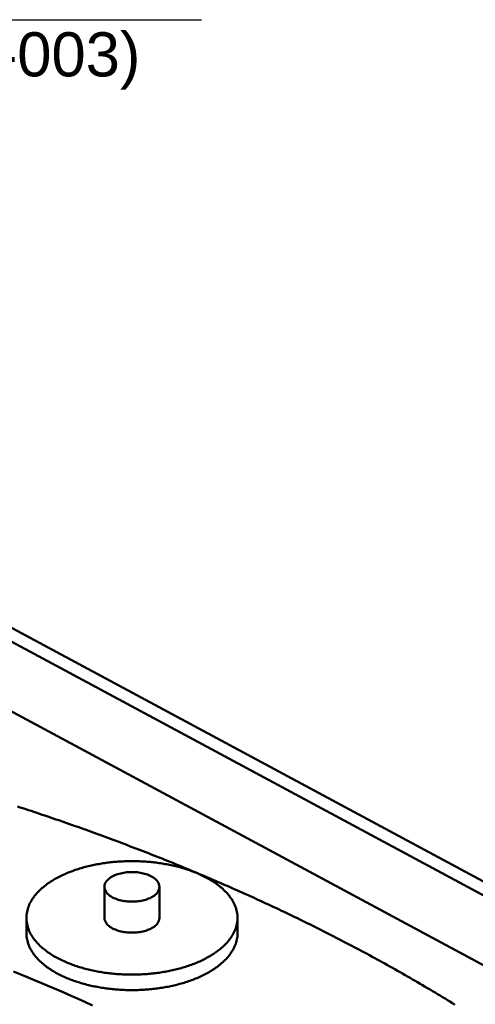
# Model space of a CAD drawing. Header units: millimetres. Extents: x 0 to 841, y 0 to 594.
# Tile 33 of 35: x 411 to 447, y 396 to 474. Entities that reach past the tile are written whole.
import ezdxf
from ezdxf.enums import TextEntityAlignment as Align

# ---------------------------------------------------------------- set-up
doc = ezdxf.new("R2010")
doc.units = ezdxf.units.MM
for name, color, linetype, lineweight in [('COTA', 7, 'CONTINUOUS', 25), ('TXT', 7, 'CONTINUOUS', 25), ('VIS', 7, 'CONTINUOUS', 50)]:
    doc.layers.add(name, color=color, linetype=linetype, lineweight=lineweight)
doc.styles.add('STD', font='LiberationSans-Regular.ttf')

msp = doc.modelspace()

# ---------------------------------------------------------------- linework, layer by layer
at = {"layer": 'COTA'}
msp.add_line((324.625, 473.967), (425.597, 473.967), dxfattribs=at)
at = {"layer": 'VIS'}
for points in [[(335.5, 465.967), (599.5, 324.227)], [(334.469, 465.413), (598.469, 323.673)], [(389.943, 430.093), (506.009, 367.778)], [(445.727, 395.8), (445.531, 395.921), (445.335, 396.042), (445.139, 396.162), (444.942, 396.282), (444.745, 396.402), (444.548, 396.521), (444.351, 396.64), (444.153, 396.759), (443.956, 396.877), (443.758, 396.995), (443.56, 397.113), (443.361, 397.23), (443.163, 397.347), (442.964, 397.463), (442.765, 397.58), (442.566, 397.695), (442.367, 397.811), (442.167, 397.926), (441.967, 398.041), (441.767, 398.155), (441.567, 398.269), (441.367, 398.383), (441.166, 398.497), (440.966, 398.61), (440.765, 398.722), (440.564, 398.835), (440.362, 398.947), (440.161, 399.058), (439.959, 399.17), (439.757, 399.281), (439.555, 399.392), (439.353, 399.502), (439.15, 399.612), (438.948, 399.722), (438.745, 399.831), (438.542, 399.94), (438.339, 400.049), (438.136, 400.157), (437.932, 400.265), (437.729, 400.373), (437.525, 400.48), (437.321, 400.587), (437.116, 400.694), (436.912, 400.8), (436.708, 400.906), (436.503, 401.012), (436.298, 401.117), (436.093, 401.222), (435.888, 401.327), (435.682, 401.432), (435.477, 401.536), (435.271, 401.639), (435.065, 401.743), (434.859, 401.846), (434.653, 401.949), (434.447, 402.051), (434.24, 402.154), (434.034, 402.255), (433.827, 402.357), (433.62, 402.458), (433.413, 402.559), (433.206, 402.66), (432.998, 402.76), (432.791, 402.86), (432.583, 402.96), (432.375, 403.059), (432.167, 403.158), (431.959, 403.257), (431.751, 403.355), (431.542, 403.453), (431.334, 403.551), (431.125, 403.649), (430.916, 403.746), (430.707, 403.843), (430.498, 403.939), (430.288, 404.036), (430.079, 404.132), (429.869, 404.227), (429.66, 404.323), (429.45, 404.418), (429.24, 404.513), (429.03, 404.607), (428.819, 404.701), (428.609, 404.795), (428.399, 404.889), (428.188, 404.982), (427.977, 405.075), (427.766, 405.168), (427.555, 405.26), (427.344, 405.352), (427.133, 405.444), (426.921, 405.535), (426.71, 405.627), (426.498, 405.718), (426.286, 405.808), (426.074, 405.898), (425.862, 405.989), (425.65, 406.078), (425.438, 406.168), (425.225, 406.257), (425.013, 406.346), (424.8, 406.434), (424.587, 406.523), (424.374, 406.611), (424.161, 406.698), (423.948, 406.786), (423.735, 406.873), (423.521, 406.96), (423.308, 407.047), (423.094, 407.133), (422.881, 407.219), (422.667, 407.305), (422.453, 407.39), (422.239, 407.475), (422.025, 407.56), (421.81, 407.645), (421.596, 407.729), (421.381, 407.813), (421.167, 407.897), (420.952, 407.981), (420.737, 408.064), (420.522, 408.147), (420.307, 408.229), (420.092, 408.312), (419.877, 408.394), (419.662, 408.476), (419.446, 408.557), (419.231, 408.639), (419.015, 408.72), (418.799, 408.801), (418.583, 408.881), (418.367, 408.961), (418.151, 409.041), (417.935, 409.121), (417.719, 409.2), (417.502, 409.279), (417.286, 409.358), (417.069, 409.437), (416.853, 409.515), (416.636, 409.593), (416.419, 409.671), (416.202, 409.749), (415.985, 409.826), (415.768, 409.903), (415.551, 409.98), (415.333, 410.056), (415.116, 410.132), (414.899, 410.208), (414.681, 410.284), (414.463, 410.359), (414.245, 410.435), (414.028, 410.509), (413.81, 410.584), (413.592, 410.658), (413.373, 410.733), (413.155, 410.806), (412.937, 410.88), (412.718, 410.953), (412.5, 411.026), (412.281, 411.099), (412.063, 411.172), (411.844, 411.244), (411.625, 411.316), (411.406, 411.388), (411.187, 411.459), (410.968, 411.531)], [(428.451, 402.692), (428.448, 402.812), (428.439, 402.932), (428.424, 403.051), (428.403, 403.17), (428.377, 403.288), (428.345, 403.404), (428.308, 403.518), (428.266, 403.631), (428.22, 403.742), (428.168, 403.851), (428.113, 403.958), (428.053, 404.062), (427.99, 404.164), (427.923, 404.264), (427.852, 404.362), (427.779, 404.458), (427.703, 404.551), (427.624, 404.642), (427.542, 404.73), (427.458, 404.817), (427.372, 404.901), (427.284, 404.983), (427.194, 405.063), (427.102, 405.14), (427.009, 405.216), (426.913, 405.29), (426.817, 405.362), (426.719, 405.432), (426.62, 405.5), (426.519, 405.566), (426.418, 405.631), (426.315, 405.694), (426.211, 405.755), (426.106, 405.814), (426.001, 405.872), (425.894, 405.928), (425.787, 405.983), (425.679, 406.036), (425.57, 406.088), (425.461, 406.138), (425.351, 406.187), (425.24, 406.234), (425.129, 406.28), (425.017, 406.325), (424.905, 406.368), (424.792, 406.41), (424.679, 406.451), (424.565, 406.491), (424.451, 406.529), (424.337, 406.566), (424.222, 406.602), (424.106, 406.637), (423.991, 406.67), (423.875, 406.703), (423.758, 406.734), (423.642, 406.764), (423.525, 406.793), (423.408, 406.821), (423.291, 406.848), (423.173, 406.873), (423.055, 406.898), (422.937, 406.922), (422.819, 406.944), (422.7, 406.966), (422.582, 406.986), (422.463, 407.006), (422.344, 407.024), (422.225, 407.042), (422.106, 407.059), (421.986, 407.074), (421.867, 407.089), (421.747, 407.102), (421.628, 407.115), (421.508, 407.127), (421.388, 407.138), (421.268, 407.147), (421.148, 407.156), (421.028, 407.164), (420.907, 407.171), (420.787, 407.177), (420.667, 407.182), (420.547, 407.187), (420.426, 407.19), (420.306, 407.192), (420.186, 407.193), (420.065, 407.194), (419.945, 407.193), (419.824, 407.192), (419.704, 407.19), (419.584, 407.187), (419.463, 407.182), (419.343, 407.177), (419.223, 407.171), (419.103, 407.164), (418.982, 407.156), (418.862, 407.147), (418.742, 407.138), (418.623, 407.127), (418.503, 407.115), (418.383, 407.102), (418.263, 407.089), (418.144, 407.074), (418.025, 407.059), (417.905, 407.042), (417.786, 407.024), (417.667, 407.006), (417.548, 406.986), (417.43, 406.966), (417.311, 406.944), (417.193, 406.922), (417.075, 406.898), (416.957, 406.873), (416.84, 406.848), (416.722, 406.821), (416.605, 406.793), (416.488, 406.764), (416.372, 406.734), (416.255, 406.703), (416.14, 406.67), (416.024, 406.637), (415.909, 406.602), (415.794, 406.566), (415.679, 406.529), (415.565, 406.491), (415.451, 406.451), (415.338, 406.41), (415.225, 406.368), (415.113, 406.325), (415.001, 406.28), (414.89, 406.234), (414.779, 406.187), (414.669, 406.138), (414.56, 406.088), (414.451, 406.036), (414.343, 405.983), (414.236, 405.928), (414.129, 405.872), (414.024, 405.814), (413.919, 405.755), (413.815, 405.694), (413.713, 405.631), (413.611, 405.566), (413.511, 405.5), (413.411, 405.432), (413.313, 405.362), (413.217, 405.29), (413.122, 405.216), (413.028, 405.14), (412.936, 405.063), (412.846, 404.983), (412.758, 404.901), (412.672, 404.817), (412.588, 404.73), (412.507, 404.642), (412.428, 404.551), (412.351, 404.458), (412.278, 404.362), (412.208, 404.264), (412.141, 404.164), (412.077, 404.062), (412.018, 403.958), (411.962, 403.851), (411.911, 403.742), (411.864, 403.631), (411.822, 403.518), (411.785, 403.404), (411.753, 403.288), (411.727, 403.17), (411.706, 403.051), (411.691, 402.932), (411.682, 402.812), (411.679, 402.692)], [(422.253, 405.152), (422.241, 405.272), (422.209, 405.387), (422.157, 405.495), (422.091, 405.595), (422.013, 405.687), (421.926, 405.77), (421.833, 405.844), (421.734, 405.912), (421.63, 405.973), (421.523, 406.028), (421.414, 406.077), (421.302, 406.121), (421.189, 406.16), (421.074, 406.195), (420.958, 406.225), (420.84, 406.251), (420.722, 406.273), (420.604, 406.291), (420.485, 406.305), (420.365, 406.316), (420.245, 406.323), (420.125, 406.326), (420.005, 406.326), (419.885, 406.323), (419.765, 406.316), (419.646, 406.305), (419.527, 406.291), (419.408, 406.273), (419.29, 406.251), (419.173, 406.225), (419.057, 406.195), (418.942, 406.16), (418.828, 406.121), (418.716, 406.077), (418.607, 406.028), (418.5, 405.973), (418.397, 405.912), (418.298, 405.844), (418.204, 405.77), (418.117, 405.687), (418.039, 405.595), (417.973, 405.495), (417.922, 405.387), (417.889, 405.272), (417.878, 405.152)], [(417.878, 405.152), (417.889, 405.03), (417.924, 404.912), (417.977, 404.802), (418.046, 404.7), (418.127, 404.608), (418.217, 404.524), (418.314, 404.449), (418.416, 404.381), (418.523, 404.32), (418.633, 404.265), (418.745, 404.216), (418.86, 404.172), (418.977, 404.134), (419.095, 404.1), (419.214, 404.07), (419.334, 404.045), (419.456, 404.024), (419.577, 404.007), (419.699, 403.994), (419.822, 403.985), (419.945, 403.98), (420.068, 403.978), (420.19, 403.98), (420.313, 403.985), (420.436, 403.995), (420.558, 404.008), (420.68, 404.025), (420.801, 404.046), (420.921, 404.071), (421.04, 404.101), (421.158, 404.135), (421.275, 404.174), (421.39, 404.218), (421.502, 404.267), (421.612, 404.322)], [(417.878, 405.152), (417.878, 402.692)], [(421.612, 404.322), (421.718, 404.383), (421.82, 404.451), (421.916, 404.526), (422.005, 404.61), (422.086, 404.702), (422.154, 404.803), (422.207, 404.913), (422.241, 405.031), (422.253, 405.152)], [(422.253, 405.152), (422.253, 402.692)], [(411.679, 402.692), (411.682, 402.571), (411.691, 402.451), (411.706, 402.332), (411.727, 402.213), (411.753, 402.096), (411.785, 401.98), (411.822, 401.865), (411.864, 401.753), (411.91, 401.642), (411.962, 401.533), (412.017, 401.426), (412.077, 401.322), (412.14, 401.219), (412.207, 401.119), (412.277, 401.022), (412.351, 400.926), (412.427, 400.833), (412.506, 400.742), (412.587, 400.654), (412.671, 400.567), (412.757, 400.483), (412.845, 400.401), (412.935, 400.321), (413.027, 400.244), (413.121, 400.168), (413.216, 400.094), (413.312, 400.022), (413.41, 399.952), (413.509, 399.884), (413.61, 399.818), (413.711, 399.753), (413.814, 399.69), (413.918, 399.629), (414.022, 399.57), (414.128, 399.512), (414.234, 399.456), (414.341, 399.401), (414.449, 399.348), (414.558, 399.296), (414.667, 399.246), (414.777, 399.197), (414.888, 399.15), (414.999, 399.104), (415.111, 399.059), (415.223, 399.016), (415.336, 398.974), (415.449, 398.933), (415.563, 398.893), (415.677, 398.855), (415.791, 398.818), (415.906, 398.782), (416.021, 398.747), (416.137, 398.714), (416.253, 398.681), (416.369, 398.65), (416.486, 398.62), (416.602, 398.591), (416.719, 398.563), (416.837, 398.536), (416.954, 398.511), (417.072, 398.486), (417.19, 398.462), (417.308, 398.44), (417.427, 398.418), (417.545, 398.397), (417.664, 398.378), (417.783, 398.359), (417.902, 398.342), (418.021, 398.325), (418.14, 398.31), (418.26, 398.295), (418.379, 398.281), (418.499, 398.269), (418.619, 398.257), (418.739, 398.246), (418.859, 398.236), (418.979, 398.227), (419.099, 398.219), (419.219, 398.212), (419.339, 398.206), (419.459, 398.201), (419.58, 398.197), (419.7, 398.194), (419.82, 398.191), (419.94, 398.19), (420.061, 398.189), (420.181, 398.19), (420.301, 398.191), (420.422, 398.193), (420.542, 398.197), (420.662, 398.201), (420.783, 398.206), (420.903, 398.212), (421.023, 398.219), (421.143, 398.227), (421.263, 398.235), (421.383, 398.245), (421.503, 398.256), (421.623, 398.268), (421.742, 398.28), (421.862, 398.294), (421.981, 398.308), (422.101, 398.324), (422.22, 398.34), (422.339, 398.358), (422.458, 398.376), (422.577, 398.396), (422.695, 398.416), (422.814, 398.438), (422.932, 398.461), (423.05, 398.484), (423.168, 398.509), (423.285, 398.534), (423.402, 398.561), (423.519, 398.589), (423.636, 398.618), (423.753, 398.648), (423.869, 398.679), (423.985, 398.711), (424.101, 398.745), (424.216, 398.78), (424.331, 398.815), (424.445, 398.852), (424.559, 398.89), (424.673, 398.93), (424.786, 398.971), (424.899, 399.013), (425.011, 399.056), (425.123, 399.1), (425.234, 399.146), (425.345, 399.194), (425.455, 399.242), (425.564, 399.293), (425.673, 399.344), (425.781, 399.397), (425.888, 399.452), (425.995, 399.508)], [(411.679, 402.692), (411.679, 401.461)], [(417.878, 402.692), (417.889, 402.57), (417.924, 402.452), (417.977, 402.341), (418.046, 402.24), (418.127, 402.147), (418.217, 402.063), (418.314, 401.988), (418.416, 401.92), (418.523, 401.859), (418.633, 401.804), (418.745, 401.755), (418.86, 401.711), (418.977, 401.673), (419.095, 401.639), (419.214, 401.61), (419.334, 401.585), (419.456, 401.564), (419.577, 401.547), (419.699, 401.534), (419.822, 401.524), (419.945, 401.519), (420.068, 401.517), (420.19, 401.519), (420.313, 401.525), (420.436, 401.534), (420.558, 401.547), (420.68, 401.564), (420.801, 401.585), (420.921, 401.611), (421.04, 401.64), (421.158, 401.674), (421.275, 401.713), (421.39, 401.757), (421.502, 401.806), (421.612, 401.861)], [(421.612, 401.861), (421.718, 401.922), (421.82, 401.99), (421.916, 402.066), (422.005, 402.149), (422.086, 402.241), (422.154, 402.343), (422.207, 402.453), (422.241, 402.57), (422.253, 402.692)], [(425.995, 399.508), (426.101, 399.566), (426.206, 399.625), (426.309, 399.686), (426.412, 399.749), (426.514, 399.814), (426.615, 399.88), (426.714, 399.948), (426.813, 400.018), (426.909, 400.09), (427.005, 400.164), (427.098, 400.24), (427.191, 400.318), (427.281, 400.398), (427.369, 400.48), (427.455, 400.564), (427.54, 400.65), (427.621, 400.739), (427.7, 400.83), (427.777, 400.923), (427.851, 401.019), (427.921, 401.117), (427.988, 401.217), (428.052, 401.319), (428.112, 401.424), (428.167, 401.531), (428.219, 401.64), (428.266, 401.751), (428.308, 401.864), (428.345, 401.978), (428.377, 402.095), (428.403, 402.212), (428.424, 402.331), (428.439, 402.451), (428.448, 402.571), (428.451, 402.692)], [(428.451, 402.692), (428.451, 401.461)], [(411.679, 401.461), (411.682, 401.341), (411.691, 401.221), (411.706, 401.102), (411.727, 400.983), (411.753, 400.866), (411.785, 400.75), (411.822, 400.635), (411.864, 400.522), (411.91, 400.411), (411.962, 400.303), (412.017, 400.196), (412.077, 400.091), (412.14, 399.989), (412.207, 399.889), (412.277, 399.791), (412.351, 399.696), (412.427, 399.603), (412.506, 399.512), (412.587, 399.423), (412.671, 399.337), (412.757, 399.253), (412.845, 399.171), (412.935, 399.091), (413.027, 399.013), (413.121, 398.937), (413.216, 398.864), (413.312, 398.792), (413.41, 398.722), (413.509, 398.654), (413.61, 398.587), (413.711, 398.523), (413.814, 398.46), (413.918, 398.399), (414.022, 398.34), (414.128, 398.282), (414.234, 398.225), (414.341, 398.171), (414.449, 398.118), (414.558, 398.066), (414.667, 398.016), (414.777, 397.967), (414.888, 397.919), (414.999, 397.873), (415.111, 397.829), (415.223, 397.785), (415.336, 397.743), (415.449, 397.702), (415.563, 397.663), (415.677, 397.625), (415.791, 397.588), (415.906, 397.552), (416.021, 397.517), (416.137, 397.483), (416.253, 397.451), (416.369, 397.42), (416.486, 397.39), (416.602, 397.361), (416.719, 397.333), (416.837, 397.306), (416.954, 397.28), (417.072, 397.255), (417.19, 397.232), (417.308, 397.209), (417.427, 397.188), (417.545, 397.167), (417.664, 397.147), (417.783, 397.129), (417.902, 397.111), (418.021, 397.095), (418.14, 397.079), (418.26, 397.064), (418.379, 397.051), (418.499, 397.038), (418.619, 397.026), (418.739, 397.016), (418.859, 397.006), (418.979, 396.997), (419.099, 396.989), (419.219, 396.982), (419.339, 396.976), (419.459, 396.971), (419.58, 396.966), (419.7, 396.963), (419.82, 396.961), (419.94, 396.959), (420.061, 396.959), (420.181, 396.959), (420.301, 396.961), (420.422, 396.963), (420.542, 396.966), (420.662, 396.97), (420.783, 396.975), (420.903, 396.981), (421.023, 396.988), (421.143, 396.996), (421.263, 397.005), (421.383, 397.015), (421.503, 397.026), (421.623, 397.037), (421.742, 397.05), (421.862, 397.063), (421.981, 397.078), (422.101, 397.094), (422.22, 397.11), (422.339, 397.128), (422.458, 397.146), (422.577, 397.166), (422.695, 397.186), (422.814, 397.208), (422.932, 397.23), (423.05, 397.254), (423.168, 397.278), (423.285, 397.304), (423.402, 397.331), (423.519, 397.359), (423.636, 397.388), (423.753, 397.418), (423.869, 397.449), (423.985, 397.481), (424.101, 397.515), (424.216, 397.549), (424.331, 397.585), (424.445, 397.622), (424.559, 397.66), (424.673, 397.7), (424.786, 397.74), (424.899, 397.782), (425.011, 397.826), (425.123, 397.87), (425.234, 397.916), (425.345, 397.963), (425.455, 398.012), (425.564, 398.062), (425.673, 398.114), (425.781, 398.167), (425.888, 398.221), (425.995, 398.278)], [(425.995, 398.278), (426.101, 398.335), (426.206, 398.395), (426.309, 398.456), (426.412, 398.519), (426.514, 398.583), (426.615, 398.65), (426.714, 398.718), (426.813, 398.788), (426.909, 398.86), (427.005, 398.934), (427.098, 399.009), (427.191, 399.087), (427.281, 399.167), (427.369, 399.249), (427.455, 399.334), (427.54, 399.42), (427.621, 399.509), (427.7, 399.6), (427.777, 399.693), (427.851, 399.788), (427.921, 399.886), (427.988, 399.986), (428.052, 400.089), (428.112, 400.193), (428.167, 400.3), (428.219, 400.409), (428.266, 400.52), (428.308, 400.633), (428.345, 400.748), (428.377, 400.864), (428.403, 400.982), (428.424, 401.101), (428.439, 401.22), (428.448, 401.341), (428.451, 401.461)], [(416.925, 395.747), (416.362, 396.004), (415.797, 396.258), (415.231, 396.51), (414.664, 396.759), (414.096, 397.006), (413.527, 397.25), (412.956, 397.492), (412.385, 397.731), (411.813, 397.968), (411.24, 398.203), (410.665, 398.435)], [(416.925, 395.747), (416.362, 396.004), (415.797, 396.258), (415.231, 396.51), (414.664, 396.759), (414.096, 397.006), (413.527, 397.25), (412.956, 397.492), (412.385, 397.731), (411.813, 397.968), (411.24, 398.203), (410.665, 398.435)]]:
    msp.add_lwpolyline(points, dxfattribs=at)

# ---------------------------------------------------------------- texts
at = {"layer": 'TXT', "style": 'STD'}
msp.add_text('registrar la presión de despegue (GEN-003)', height=3.5, dxfattribs=at).set_placement((325.625, 472.967), align=Align.TOP_LEFT)

doc.saveas('drawing.dxf')
